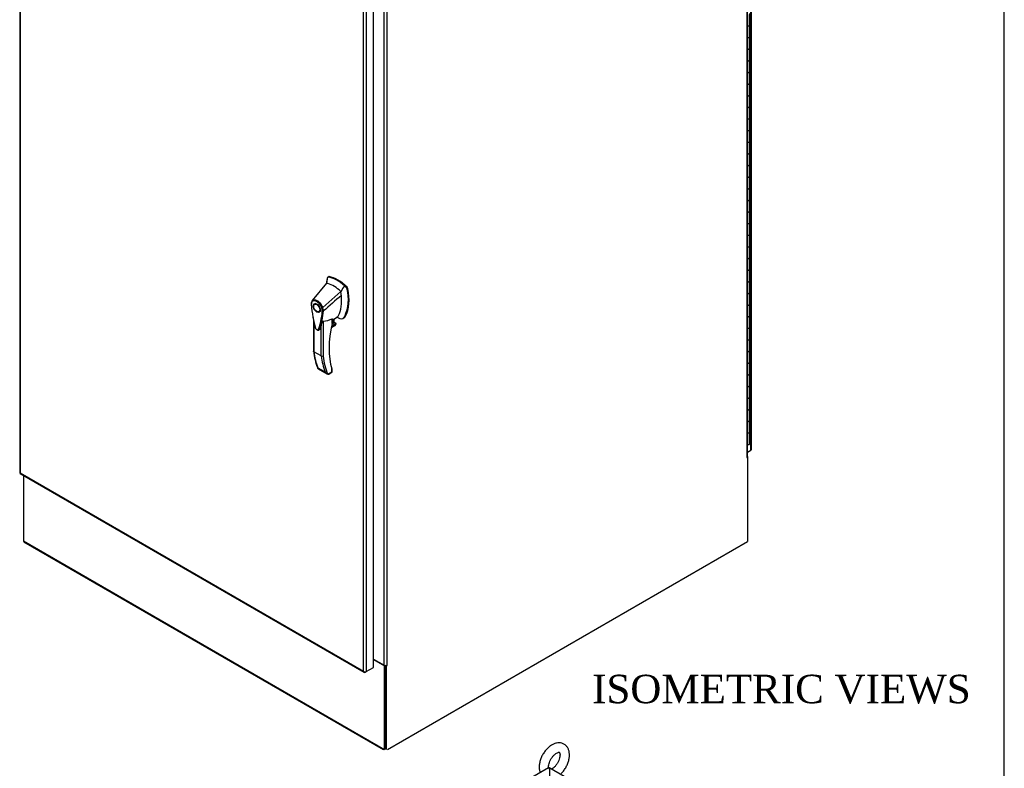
# Model space of a CAD drawing. Header units: inches. Extents: x 1 to 359, y -2 to 239.
# Tile 17 of 18: x 290 to 359, y 134 to 187. Entities that reach past the tile are written whole.
import ezdxf
from ezdxf.enums import TextEntityAlignment as Align

# ---------------------------------------------------------------- set-up
doc = ezdxf.new("R2010")
doc.units = ezdxf.units.IN
doc.header["$MEASUREMENT"] = 0
for name, color, linetype in [('COM55523', 7, 'Continuous'), ('COM70755-6', 7, 'Continuous'), ('COM71200-3', 7, 'Continuous'), ('COM71201-6', 7, 'Continuous'), ('COM71202-4', 7, 'Continuous'), ('Default', 7, 'Continuous'), ('HAN86294', 7, 'Continuous'), ('SCS86415', 7, 'Continuous')]:
    doc.layers.add(name, color=color, linetype=linetype)
doc.styles.add('SEACAD_Times_New_Roman', font='times.ttf')

# ---------------------------------------------------------------- blocks, each defined once
blk = doc.blocks.new('SE6')
at = {"layer": 'COM55523', "color": 7, "linetype": 'Continuous'}
for p, q in [((341.215, 186.293), (341.215, 187.11)), ((341.338, 186.361), (341.338, 187.177)), ((341.215, 185.477), (341.215, 186.293)), ((341.338, 185.544), (341.338, 186.361)), ((341.215, 184.66), (341.215, 185.477)), ((341.338, 184.728), (341.338, 185.544)), ((341.338, 183.911), (341.338, 184.728)), ((341.215, 183.844), (341.215, 184.66)), ((341.215, 183.027), (341.215, 183.844)), ((341.338, 183.095), (341.338, 183.911)), ((341.215, 182.211), (341.215, 183.027)), ((341.338, 182.278), (341.338, 183.095)), ((341.215, 181.394), (341.215, 182.211)), ((341.338, 181.462), (341.338, 182.278)), ((341.215, 180.578), (341.215, 181.394)), ((341.338, 180.645), (341.338, 181.462)), ((341.215, 179.761), (341.215, 180.578)), ((341.338, 179.829), (341.338, 180.645)), ((341.215, 178.945), (341.215, 179.761)), ((341.338, 179.012), (341.338, 179.829)), ((341.215, 178.128), (341.215, 178.945)), ((341.338, 178.196), (341.338, 179.012)), ((341.215, 177.312), (341.215, 178.128)), ((341.338, 177.379), (341.338, 178.196)), ((341.215, 176.495), (341.215, 177.312)), ((341.338, 176.563), (341.338, 177.379)), ((341.215, 175.679), (341.215, 176.495)), ((341.338, 175.746), (341.338, 176.563)), ((341.338, 174.93), (341.338, 175.746)), ((341.215, 174.862), (341.215, 175.679)), ((341.215, 174.046), (341.215, 174.862)), ((341.338, 174.113), (341.338, 174.93)), ((341.215, 173.23), (341.215, 174.046)), ((341.338, 173.297), (341.338, 174.113)), ((341.215, 172.413), (341.215, 173.23)), ((341.338, 172.48), (341.338, 173.297)), ((341.215, 171.597), (341.215, 172.413)), ((341.338, 171.664), (341.338, 172.48)), ((341.215, 170.78), (341.215, 171.597)), ((341.338, 170.847), (341.338, 171.664)), ((341.215, 169.964), (341.215, 170.78)), ((341.338, 170.031), (341.338, 170.847)), ((341.215, 169.147), (341.215, 169.964)), ((341.338, 169.214), (341.338, 170.031)), ((341.215, 168.331), (341.215, 169.147)), ((341.338, 168.398), (341.338, 169.214)), ((341.215, 167.514), (341.215, 168.331)), ((341.338, 167.582), (341.338, 168.398)), ((341.215, 166.698), (341.215, 167.514)), ((341.338, 166.765), (341.338, 167.582)), ((341.338, 165.949), (341.338, 166.765)), ((341.215, 165.881), (341.215, 166.698)), ((341.215, 165.065), (341.215, 165.881)), ((341.338, 165.132), (341.338, 165.949)), ((341.215, 164.248), (341.215, 165.065)), ((341.338, 164.316), (341.338, 165.132)), ((341.215, 163.432), (341.215, 164.248)), ((341.338, 163.499), (341.338, 164.316)), ((341.215, 162.615), (341.215, 163.432)), ((341.338, 162.683), (341.338, 163.499)), ((341.215, 161.799), (341.215, 162.615)), ((341.338, 161.866), (341.338, 162.683)), ((341.215, 160.982), (341.215, 161.799)), ((341.338, 161.05), (341.338, 161.866)), ((341.215, 160.166), (341.215, 160.982)), ((341.338, 160.233), (341.338, 161.05)), ((341.215, 159.349), (341.215, 160.166)), ((341.338, 159.417), (341.338, 160.233)), ((341.215, 158.533), (341.215, 159.349)), ((341.338, 158.6), (341.338, 159.417)), ((341.215, 157.716), (341.215, 158.533)), ((341.338, 157.784), (341.338, 158.6)), ((341.338, 156.967), (341.338, 157.784)), ((341.215, 156.9), (341.215, 157.716)), ((341.189, 156.9), (341.215, 156.9))]:
    blk.add_line(p, q, dxfattribs=at)
for centre, start_param in [((341.221, 186.361), 1.296823), ((341.221, 186.361), 1.525279), ((341.221, 185.544), 1.296823), ((341.221, 185.544), 1.525279), ((341.221, 184.728), 1.296823), ((341.221, 184.728), 1.525279), ((341.221, 183.911), 1.296823), ((341.221, 183.911), 1.525279), ((341.221, 183.095), 1.296823), ((341.221, 183.095), 1.525279), ((341.221, 182.278), 1.296823), ((341.221, 182.278), 1.525279), ((341.221, 181.462), 1.296823), ((341.221, 181.462), 1.525279), ((341.221, 180.645), 1.296823), ((341.221, 180.645), 1.525279), ((341.221, 179.829), 1.296823), ((341.221, 179.829), 1.525279), ((341.221, 179.012), 1.296823), ((341.221, 179.012), 1.525279), ((341.221, 178.196), 1.296823), ((341.221, 178.196), 1.525279), ((341.221, 177.379), 1.296823), ((341.221, 177.379), 1.525279), ((341.221, 176.563), 1.296823), ((341.221, 176.563), 1.525279), ((341.221, 175.746), 1.296823), ((341.221, 175.746), 1.525279), ((341.221, 174.93), 1.296823), ((341.221, 174.93), 1.525279), ((341.221, 174.113), 1.296823), ((341.221, 174.113), 1.525279), ((341.221, 173.297), 1.296823), ((341.221, 173.297), 1.525279), ((341.221, 172.48), 1.296823), ((341.221, 172.48), 1.525279), ((341.221, 171.664), 1.296823), ((341.221, 171.664), 1.525279), ((341.221, 170.847), 1.296823), ((341.221, 170.847), 1.525279), ((341.221, 170.031), 1.296823), ((341.221, 170.031), 1.525279), ((341.221, 169.214), 1.296823), ((341.221, 169.214), 1.525279), ((341.221, 168.398), 1.296823), ((341.221, 168.398), 1.525279), ((341.221, 167.582), 1.296823), ((341.221, 167.582), 1.525279), ((341.221, 166.765), 1.296823), ((341.221, 166.765), 1.525279), ((341.221, 165.949), 1.296823), ((341.221, 165.949), 1.525279), ((341.221, 165.132), 1.296823), ((341.221, 165.132), 1.525279), ((341.221, 164.316), 1.296823), ((341.221, 164.316), 1.525279), ((341.221, 163.499), 1.296823), ((341.221, 163.499), 1.525279), ((341.221, 162.683), 1.296823), ((341.221, 162.683), 1.525279), ((341.221, 161.866), 1.296823), ((341.221, 161.866), 1.525279), ((341.221, 161.05), 1.296823), ((341.221, 161.05), 1.525279), ((341.221, 160.233), 1.296823), ((341.221, 160.233), 1.525279), ((341.221, 159.417), 1.296823), ((341.221, 159.417), 1.525279), ((341.221, 158.6), 1.296823), ((341.221, 158.6), 1.525279), ((341.221, 157.784), 1.296823), ((341.221, 157.784), 1.525279), ((341.221, 156.967), 1.296823)]:
    blk.add_ellipse(centre, major_axis=(-0.117, 0), ratio=0.57735, start_param=start_param, end_param=3.141593, dxfattribs=at)
at = {"layer": 'COM71200-3', "color": 7, "linetype": 'Continuous'}
for p, q in [((341.147, 156.026), (341.147, 206.085)), ((341.189, 156.084), (341.189, 206.143)), ((315.649, 141.421), (315.649, 191.48)), ((315.851, 191.48), (315.851, 141.421)), ((341.136, 156.007), (341.147, 156.001)), ((341.147, 156.001), (341.181, 156.021)), ((341.181, 156.021), (341.159, 156.033)), ((341.181, 156.021), (341.181, 150.101)), ((315.881, 135.494), (341.181, 150.101)), ((314.912, 141.846), (315.649, 141.421)), ((315.75, 141.397), (315.75, 135.496)), ((315.78, 141.399), (315.817, 141.377)), ((315.851, 141.396), (315.817, 141.377)), ((315.817, 135.494), (315.817, 141.377)), ((315.828, 141.41), (315.851, 141.396)), ((315.753, 135.494), (315.75, 135.496))]:
    blk.add_line(p, q, dxfattribs=at)
for centre, major_axis, start_param, end_param in [((341.147, 156.013), (0.0075, 0.013), 0.785398, 3.926991), ((341.046, 156.084), (-0.143, 0), 2.356194, 3.141593), ((315.75, 141.479), (0.143, 0), 3.926991, 5.497787), ((315.851, 141.409), (-0.0075, -0.013), 0.785398, 3.926991)]:
    blk.add_ellipse(centre, major_axis=major_axis, ratio=0.57735, start_param=start_param, end_param=end_param, dxfattribs=at)
at = {"layer": 'COM71201-6', "color": 7, "linetype": 'Continuous'}
for p, q in [((341.181, 156.057), (341.181, 156.021)), ((290.319, 154.735), (290.319, 150.14)), ((290.319, 150.14), (315.683, 135.496)), ((290.348, 150.075), (315.603, 135.494)), ((314.912, 141.822), (315.683, 141.377)), ((315.72, 141.399), (315.683, 141.377)), ((315.683, 135.496), (315.683, 141.377)), ((315.75, 135.535), (315.75, 141.397))]:
    blk.add_line(p, q, dxfattribs=at)
for centre, major_axis, start_param, end_param in [((290.42, 150.199), (0.071, 0.124), 2.356194, 3.141593), ((315.784, 135.555), (0.072, 0.124), -3.926991, -3.909474)]:
    blk.add_ellipse(centre, major_axis=major_axis, ratio=0.57735, start_param=start_param, end_param=end_param, dxfattribs=at)
at = {"layer": 'COM71202-4', "color": 7, "linetype": 'Continuous'}
for p, q in [((341.412, 156.509), (341.412, 207.411)), ((341.454, 156.568), (341.454, 207.47)), ((290.046, 205.838), (290.046, 154.936)), ((290.088, 205.74), (290.088, 154.916)), ((314.192, 141), (314.192, 191.823)), ((314.394, 191.862), (314.394, 140.961)), ((314.912, 141.259), (314.912, 192.161)), ((341.189, 156.381), (341.412, 156.509)), ((290.083, 154.871), (314.256, 140.915)), ((290.087, 154.916), (290.088, 154.916)), ((290.087, 154.916), (290.088, 154.916)), ((290.087, 154.916), (290.087, 154.916)), ((290.088, 154.916), (314.192, 141)), ((290.088, 154.916), (290.088, 154.916)), ((314.394, 140.961), (314.912, 141.259)), ((314.192, 140.999), (314.192, 141)), ((314.192, 141), (314.192, 141)), ((314.192, 141), (314.192, 140.999)), ((314.192, 140.999), (314.192, 141)), ((314.192, 140.999), (314.192, 140.999)), ((314.263, 140.944), (314.247, 140.921)), ((314.327, 140.922), (314.394, 140.961))]:
    blk.add_line(p, q, dxfattribs=at)
for centre, radius, start, end in [((314.353, 141.053), 0.169, 198.56886, 231.33198), ((314.387, 141.171), 0.26, 221.3936, 244.29429)]:
    blk.add_arc(centre, radius, start, end, dxfattribs=at)
for centre, major_axis, start_param, end_param in [((341.311, 156.568), (-0.143, 0), 2.356194, 3.141593), ((290.189, 154.936), (0.143, 0), 3.141593, 3.27243), ((290.155, 154.994), (0.071, 0.124), 3.010756, 3.141593), ((314.327, 141.038), (0.071, 0.124), 3.010756, 3.926991), ((314.293, 141.019), (0.143, 0), 4.581552, 5.497787)]:
    blk.add_ellipse(centre, major_axis=major_axis, ratio=0.57735, start_param=start_param, end_param=end_param, dxfattribs=at)
for points in [[(290.047, 154.925), (290.049, 154.922), (290.054, 154.92), (290.064, 154.918), (290.068, 154.917), (290.077, 154.917), (290.082, 154.916), (290.087, 154.916)], [(290.075, 154.877), (290.074, 154.88), (290.074, 154.885), (290.077, 154.895), (290.079, 154.899), (290.082, 154.907), (290.085, 154.911), (290.087, 154.916)]]:
    blk.add_open_spline(points, degree=3, knots=[0, 0, 0, 0, 0.5, 0.5, 0.75, 0.75, 1, 1, 1, 1], dxfattribs=at)
at = {"layer": 'HAN86294', "color": 7, "linetype": 'Continuous'}
for p, q in [((311.607, 168.233), (310.601, 167.01)), ((311.657, 168.58), (311.607, 168.233)), ((311.667, 168.622), (311.657, 168.58)), ((311.747, 168.688), (311.689, 168.655)), ((311.722, 168.661), (311.779, 168.694)), ((312.607, 167.655), (311.335, 166.52)), ((312.993, 167.927), (312.866, 168.049)), ((312.993, 167.927), (313.05, 167.96)), ((313.048, 167.825), (313.105, 167.857)), ((310.601, 167.009), (310.573, 166.975)), ((310.857, 166.804), (310.769, 166.753)), ((311.069, 166.233), (311.157, 166.284)), ((311.385, 166.284), (311.387, 166.285)), ((310.691, 165.649), (310.691, 163.461)), ((310.717, 165.525), (310.717, 163.422)), ((311.361, 165.56), (311.361, 163.129)), ((312.271, 165.371), (311.957, 165.19)), ((311.97, 165.246), (312.252, 165.409)), ((312.004, 165.395), (312.004, 165.737)), ((312.004, 165.392), (312.121, 165.46)), ((312.022, 165.638), (312.395, 165.906)), ((312.022, 165.42), (312.022, 165.717)), ((312.121, 165.46), (312.121, 165.709)), ((312.13, 165.472), (312.13, 165.715)), ((312.252, 165.409), (312.13, 165.479)), ((312.773, 165.775), (312.831, 165.809)), ((312.88, 165.889), (312.937, 165.921)), ((311.234, 163.124), (311.234, 165.305)), ((311.942, 165.118), (312.21, 165.273)), ((311.945, 165.129), (312.242, 165.301)), ((311.234, 163.124), (310.717, 163.422)), ((310.982, 162.301), (311.498, 162.003)), ((311.01, 162.229), (311.636, 161.868)), ((311.695, 161.846), (311.983, 162.012)), ((311.765, 161.856), (311.98, 161.98)), ((311.983, 162.012), (311.983, 162.211)), ((312.01, 162.032), (312.01, 162.193))]:
    blk.add_line(p, q, dxfattribs=at)
for centre, radius, start, end in [((311.715, 168.614), 0.0478, 80.57156, 170.09371), ((310.147, 167.102), 2.99, 336.06491, 13.99549), ((312.843, 167.781), 0.21, 12.12422, 44.31154), ((310.865, 166.8), 0.337, 153.45406, 184.20608), ((310.853, 166.745), 0.32, 141.11203, 182.47497), ((310.865, 166.8), 0.337, 141.55217, 146.85821), ((306.416, 166.648), 4.984, 340.56542, 355.82537), ((311.257, 166.683), 0.181, 272.98106, 295.53925), ((310.597, 166.271), 0.708, 1.4293, 19.06819), ((311.35, 166.37), 0.0931, 241.17241, 292.54547), ((310.631, 166.245), 0.755, 2.98151, 21.32136), ((318.349, 167.312), 7.837, 190.09001, 195.88696), ((311.093, 167.792), 2.248, 276.83272, 293.90537), ((311.962, 165.42), 0.06, 346.46287, 0), ((312.232, 165.376), 0.0385, 352.48421, 59.47215), ((311.009, 162.687), 3.418, 65.17768, 67.57798), ((312.148, 165.373), 0.119, 301.76301, 322.50066), ((315.36, 163.97), 4.697, 186.16016, 201.37978), ((311.293, 163.243), 0.133, 243.40997, 300.79876), ((311.809, 162.185), 0.36, 210.45213, 251.46621), ((311.95, 162.032), 0.06, 300, 360), ((311.55, 161.909), 0.158, 335.6435, 336.40064)]:
    blk.add_arc(centre, radius, start, end, dxfattribs=at)
for centre, major_axis, ratio, start_param, end_param in [((314.219, 166.405), (-1.861, 3.223), 0.57735, 0.554197, 0.68076), ((312.107, 166.171), (-1.142, 1.979), 0.57735, -0.49151, -0.47064), ((312.107, 166.171), (-1.142, 1.979), 0.57735, -0.533193, -0.49151), ((312.107, 166.171), (-1.142, 1.979), 0.57735, 5.183029, 5.749992), ((312.358, 166.315), (-1.292, 2.238), 0.57735, 5.216072, 5.852948), ((311.81, 168.58), (0.062, -0.108), 0.57735, 2.711356, 3.141593), ((312.415, 166.348), (-1.292, 2.238), 0.57735, 5.142626, 5.852948), ((310.246, 168.408), (1.711, -2.963), 0.57735, 0.961917, 1.005578), ((310.246, 168.408), (1.711, -2.963), 0.57735, 0.934083, 0.961917), ((310.246, 168.408), (1.711, -2.963), 0.57735, 0.9125, 0.934083), ((310.554, 168.586), (1.861, -3.223), 0.57735, 0.347274, 1.032882), ((313.019, 167.882), (0.063, -0.108), 0.57735, 1.032882, 2.001033), ((311.007, 166.544), (0.175, -0.303), 0.57735, 3.396895, 3.682808), ((310.246, 168.408), (1.711, -2.963), 0.57735, 0.347274, 0.9125), ((311.007, 166.544), (0.175, -0.303), 0.57735, 5.74197, 6.027883), ((316.363, 166.287), (-3.239, -5.609), 0.57735, 5.185461, 5.79467), ((311.962, 165.42), (-0.06, 0), 0.57735, 2.356194, 3.141593), ((311.962, 165.42), (-0.0583, 0.014), 0.372014, 2.470308, 3.141593), ((311.957, 165.532), (-0.101, -0.175), 0.57735, 1.252561, 2.850817), ((311.947, 165.538), (0.094, 0.162), 0.57735, 4.529102, 5.92263), ((312.1, 165.472), (-0.03, 0), 0.57735, 2.356194, 3.141593), ((312.185, 165.346), (-0.062, -0.108), 0.57735, 1.492881, 2.113829), ((312.149, 166.281), (-0.225, 0.39), 0.57735, 3.222251, 3.488867), ((312.4, 166.426), (0.375, -0.65), 0.57735, -0.71714, -0.516378), ((312.4, 166.426), (-0.375, 0.65), 0.57735, 2.625215, 3.488867), ((312.456, 166.458), (-0.375, 0.65), 0.57735, 3.141593, 3.488867), ((315.908, 167.183), (-3.7, -6.408), 0.57735, -0.658671, -0.441314), ((316.424, 166.885), (-3.7, -6.408), 0.57735, -0.658671, -0.441314), ((316.488, 166.848), (-3.655, -6.33), 0.57735, 5.625294, 5.881649), ((311.92, 162.049), (-0.0623, 0.0676), 0.368973, 3.059018, 3.844416), ((311.941, 162.236), (-0.0573, -0.0179), 0.720992, 2.15675, 3.145085), ((311.92, 162.049), (-0.0897, 0.0201), 0.368973, 2.438769, 3.224167)]:
    blk.add_ellipse(centre, major_axis=major_axis, ratio=ratio, start_param=start_param, end_param=end_param, dxfattribs=at)
for major_axis in [(0.175, -0.303), (0.15, -0.26)]:
    blk.add_ellipse((310.919, 166.493), major_axis=major_axis, ratio=0.57735, dxfattribs=at)
for points in [[(312.866, 168.049), (312.78, 167.918), (312.693, 167.787), (312.607, 167.655)], [(312.646, 167.377), (312.226, 167.013), (311.806, 166.649), (311.387, 166.285)], [(311.116, 164.99), (311.111, 164.974), (311.102, 164.962), (311.091, 164.953)]]:
    blk.add_open_spline(points, degree=3, dxfattribs=at)
for points, knots in [([(310.529, 166.775), (310.524, 166.772), (310.521, 166.768), (310.516, 166.76), (310.515, 166.756), (310.516, 166.75), (310.516, 166.748), (310.518, 166.744), (310.519, 166.742), (310.522, 166.739), (310.524, 166.737), (310.528, 166.734), (310.53, 166.732), (310.533, 166.731)], [0, 0, 0, 0, 0.25, 0.25, 0.5, 0.5, 0.625, 0.625, 0.75, 0.75, 0.875, 0.875, 1, 1, 1, 1]), ([(310.533, 166.731), (310.553, 166.445), (310.591, 166.153), (310.671, 165.706), (310.702, 165.556), (310.755, 165.329), (310.774, 165.252), (310.8, 165.157), (310.805, 165.138), (310.819, 165.099), (310.828, 165.08), (310.862, 165.027), (310.892, 164.998), (310.951, 164.964), (310.981, 164.96), (311.014, 164.976), (311.023, 164.984), (311.036, 165.008), (311.04, 165.022), (311.066, 165.088), (311.084, 165.143), (311.137, 165.309), (311.167, 165.424), (311.248, 165.777), (311.285, 166.026), (311.305, 166.289)], [0, 0, 0, 0, 0.25, 0.25, 0.375, 0.375, 0.4375, 0.4375, 0.453125, 0.453125, 0.46875, 0.46875, 0.5, 0.5, 0.53125, 0.53125, 0.546875, 0.546875, 0.5625, 0.5625, 0.625, 0.625, 0.75, 0.75, 1, 1, 1, 1]), ([(310.601, 167.01), (310.595, 167.002), (310.591, 166.991), (310.592, 166.968), (310.596, 166.956), (310.604, 166.946)], [0, 0, 0, 0, 0.5, 0.5, 1, 1, 1, 1]), ([(310.601, 167.01), (310.623, 167.031), (310.649, 167.047), (310.706, 167.067), (310.738, 167.071), (310.805, 167.067), (310.84, 167.059), (310.912, 167.032), (310.949, 167.013), (311.021, 166.965), (311.057, 166.935), (311.126, 166.868), (311.159, 166.83), (311.22, 166.748), (311.248, 166.705), (311.296, 166.614), (311.317, 166.566), (311.335, 166.52)], [0, 0, 0, 0, 0.125, 0.125, 0.25, 0.25, 0.375, 0.375, 0.5, 0.5, 0.625, 0.625, 0.75, 0.75, 0.875, 0.875, 1, 1, 1, 1]), ([(311.266, 166.502), (311.251, 166.545), (311.232, 166.587), (311.204, 166.638), (311.198, 166.648), (311.187, 166.669), (311.18, 166.679), (311.162, 166.708), (311.148, 166.727), (311.121, 166.764), (311.107, 166.782), (311.084, 166.807), (311.077, 166.815), (311.061, 166.832), (311.054, 166.839), (311.015, 166.877), (310.983, 166.904), (310.916, 166.948), (310.883, 166.965), (310.843, 166.981), (310.835, 166.983), (310.819, 166.988), (310.811, 166.99), (310.787, 166.996), (310.771, 166.998), (310.742, 167), (310.727, 166.999), (310.699, 166.995), (310.685, 166.992), (310.647, 166.979), (310.624, 166.965), (310.604, 166.946)], [0, 0, 0, 0, 0.125, 0.125, 0.15625, 0.15625, 0.1875, 0.1875, 0.25, 0.25, 0.3125, 0.3125, 0.34375, 0.34375, 0.375, 0.375, 0.5, 0.5, 0.625, 0.625, 0.65625, 0.65625, 0.6875, 0.6875, 0.75, 0.75, 0.8125, 0.8125, 0.875, 0.875, 1, 1, 1, 1]), ([(311.234, 165.305), (311.245, 165.345), (311.259, 165.387), (311.286, 165.453), (311.296, 165.476), (311.314, 165.511), (311.321, 165.522), (311.334, 165.54), (311.339, 165.546), (311.349, 165.556), (311.356, 165.559), (311.361, 165.56)], [0, 0, 0, 0, 0.5, 0.5, 0.75, 0.75, 0.875, 0.875, 0.9375, 0.9375, 1, 1, 1, 1]), ([(312.004, 165.737), (312.007, 165.738), (312.009, 165.738), (312.013, 165.738), (312.015, 165.738), (312.018, 165.735), (312.02, 165.733), (312.022, 165.727), (312.022, 165.724), (312.022, 165.72), (312.022, 165.719), (312.022, 165.719)], [0, 0, 0, 0, 0.0625, 0.0625, 0.125, 0.125, 0.25, 0.25, 0.375, 0.375, 0.3976584, 0.3976584, 0.3976584, 0.3976584]), ([(310.811, 165.098), (310.814, 165.088), (310.827, 165.055), (310.871, 165), (310.931, 164.95), (310.995, 164.927), (311.052, 164.929), (311.078, 164.946), (311.09, 164.954)], [0, 0, 0, 0, 0.073016, 0.283833, 0.503672, 0.707831, 0.875226, 1, 1, 1, 1]), ([(311.234, 165.305), (311.214, 165.236), (311.192, 165.168), (311.157, 165.067), (311.145, 165.034), (311.125, 164.984), (311.115, 164.971), (311.102, 164.962)], [0, 0, 0, 0, 0.2045748, 0.2045748, 0.3106572, 0.3106572, 0.3644617, 0.3644617, 0.3644617, 0.3644617]), ([(310.717, 163.422), (310.713, 163.425), (310.71, 163.428), (310.703, 163.433), (310.7, 163.436), (310.696, 163.443), (310.694, 163.446), (310.692, 163.453), (310.691, 163.457), (310.691, 163.461)], [0, 0, 0, 0, 0.125, 0.125, 0.25, 0.25, 0.375, 0.375, 0.4994523, 0.4994523, 0.4994523, 0.4994523]), ([(311.01, 162.229), (311.007, 162.231), (311.004, 162.233), (310.997, 162.239), (310.994, 162.242), (310.987, 162.252), (310.984, 162.26), (310.982, 162.274), (310.981, 162.279), (310.981, 162.289), (310.982, 162.295), (310.982, 162.301)], [0.2815674, 0.2815674, 0.2815674, 0.2815674, 0.375, 0.375, 0.5, 0.5, 0.75, 0.75, 0.875, 0.875, 1, 1, 1, 1]), ([(312.01, 162.192), (312.01, 162.192), (312.009, 162.193), (312.008, 162.194), (312.005, 162.196), (311.996, 162.202), (311.99, 162.206), (311.983, 162.211)], [0.4406417, 0.4406417, 0.4406417, 0.4406417, 0.5, 0.5, 0.75, 0.75, 1, 1, 1, 1]), ([(312.009, 162.193), (312.009, 162.193), (312.01, 162.198), (312.008, 162.218), (312.003, 162.237), (311.997, 162.253)], [0, 0, 0, 0, 0.010769, 0.221303, 1, 1, 1, 1]), ([(311.694, 161.844), (311.71, 161.841), (311.723, 161.841), (311.741, 161.845), (311.747, 161.847), (311.757, 161.851), (311.76, 161.853), (311.764, 161.855)], [0, 0, 0, 0, 0.25, 0.25, 0.375, 0.375, 0.4533737, 0.4533737, 0.4533737, 0.4533737])]:
    blk.add_open_spline(points, degree=3, knots=knots, dxfattribs=at)
blk = doc.blocks.new('SE7')
at = {"layer": 'COM70755-6', "color": 7, "linetype": 'Continuous'}
for p, q in [((327.194, 134.214), (301.83, 119.57)), ((327.266, 134.207), (327.299, 134.188))]:
    blk.add_line(p, q, dxfattribs=at)
blk.add_ellipse((327.266, 134.09), major_axis=(0.071, -0.124), ratio=0.57735, start_param=2.356194, end_param=3.926991, dxfattribs=at)
at = {"layer": 'COM71200-3', "color": 7, "linetype": 'Continuous'}
for p in [(327.232, 134.149), (352.663, 119.544), (327.299, 131.534)]:
    blk.add_line(p, (327.299, 134.188), dxfattribs=at)
at = {"layer": 'SCS86415', "color": 7, "linetype": 'Continuous'}
for points, knots in [([(328.099, 133.817), (328.122, 133.838), (328.203, 133.916), (328.337, 134.096), (328.479, 134.336), (328.586, 134.595), (328.654, 134.858), (328.678, 135.12), (328.652, 135.359), (328.581, 135.565), (328.473, 135.73), (328.327, 135.859), (328.15, 135.942), (327.954, 135.972), (327.753, 135.952), (327.548, 135.884), (327.343, 135.767), (327.143, 135.603), (326.96, 135.399), (326.803, 135.167), (326.677, 134.916), (326.588, 134.656), (326.547, 134.431), (326.543, 134.312), (326.542, 134.265)], [0.0067005, 0.0067005, 0.0067005, 0.0067005, 0.0235987, 0.0732598, 0.122809, 0.172543, 0.2227337, 0.2737893, 0.3259314, 0.3706857, 0.413001, 0.4540127, 0.4975629, 0.5398948, 0.5826947, 0.6277179, 0.6754889, 0.7250182, 0.7747757, 0.8243566, 0.8739497, 0.9238531, 0.9744105, 1, 1, 1, 1]), ([(327.205, 134.265), (327.205, 134.291), (327.208, 134.357), (327.235, 134.5), (327.298, 134.679), (327.393, 134.86), (327.511, 135.024), (327.641, 135.158), (327.767, 135.249), (327.874, 135.296), (327.941, 135.304), (327.96, 135.297), (327.959, 135.299), (327.982, 135.27), (328.006, 135.19), (328.01, 135.064), (327.984, 134.903), (327.926, 134.724), (327.836, 134.543), (327.721, 134.375), (327.592, 134.236), (327.487, 134.155), (327.43, 134.123), (327.414, 134.115)], [0, 0, 0, 0, 0.0193731, 0.0566994, 0.0949275, 0.1338816, 0.1730702, 0.2118514, 0.2497183, 0.2865077, 0.322969, 0.3609119, 0.4059463, 0.4422881, 0.4769141, 0.5136504, 0.5507658, 0.5888459, 0.6277166, 0.6669031, 0.7057892, 0.7438221, 0.7603099, 0.7603099, 0.7603099, 0.7603099]), ([(326.542, 134.265), (326.544, 134.214), (326.548, 134.1), (326.577, 133.969), (326.606, 133.889), (326.61, 133.877)], [0, 0, 0, 0, 0.0974198, 0.2576165, 0.2858149, 0.2858149, 0.2858149, 0.2858149])]:
    blk.add_open_spline(points, degree=3, knots=knots, dxfattribs=at)
blk.add_open_spline([(327.208, 134.214), (327.207, 134.23), (327.206, 134.247), (327.205, 134.265)], degree=3, dxfattribs=at)
blk = doc.blocks.new('BORDER')
at = {"layer": 'Default', "color": 7, "linetype": 'Continuous'}
blk.add_line((0, 0), (0, 27.86), dxfattribs=at)

msp = doc.modelspace()

# ---------------------------------------------------------------- block references
at = {"layer": 'Default', "color": 7, "xscale": 8.55, "yscale": 8.55, "zscale": 8.55}
msp.add_blockref('BORDER', (359.223, 0.67), dxfattribs=at)
at = {"layer": 'Default'}
for name in ['SE6', 'SE7']:
    msp.add_blockref(name, (0, 0), dxfattribs=at)

# ---------------------------------------------------------------- texts
at = {"layer": 'Default', "color": 7, "linetype": 'Continuous', "style": 'SEACAD_Times_New_Roman'}
msp.add_text('ISOMETRIC VIEWS', height=2, dxfattribs=at).set_placement((330.262, 140.743), align=Align.TOP_LEFT)

doc.saveas('drawing.dxf')
